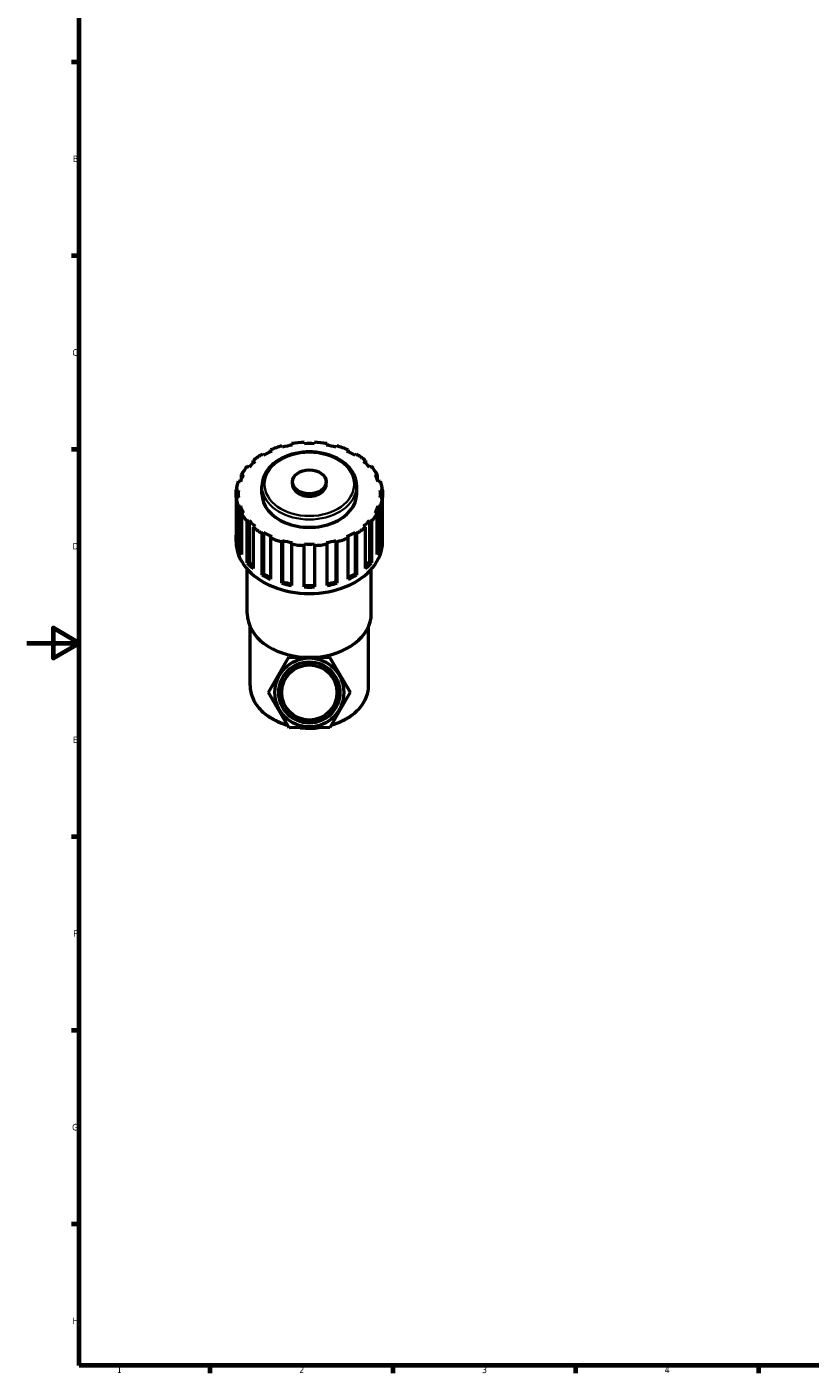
# Model space of a CAD drawing. Header units: millimetres. Extents: x 0 to 900, y 0 to 1066.
# Tile 1 of 7: x 0 to 300, y 17 to 533. Entities that reach past the tile are written whole.
import ezdxf

# ---------------------------------------------------------------- set-up
doc = ezdxf.new("R2010")
doc.units = ezdxf.units.MM
for name, color, linetype, lineweight in [('Border (ISO)', 7, 'Continuous', 70), ('Visible (ISO)', 7, 'Continuous', 50), ('Visible Narrow (ISO)', 7, 'Continuous', 35)]:
    doc.layers.add(name, color=color, linetype=linetype, lineweight=lineweight)
doc.styles.add('Note Text (ISO)', font='tahoma.ttf')

# ---------------------------------------------------------------- blocks, each defined once
blk = doc.blocks.new('Borders Default Border')
at = {"layer": 'Border (ISO)'}
for p, q in [((20, 519.75), (17.1, 519.75)), ((20, 445.5), (17.1, 445.5)), ((20, 371.25), (17.1, 371.25)), ((20, 222.75), (17.1, 222.75)), ((20, 148.5), (17.1, 148.5)), ((20, 74.25), (17.1, 74.25)), ((70.08, 20), (70.08, 17.1)), ((140.17, 20), (140.17, 17.1)), ((210.25, 20), (210.25, 17.1)), ((280.33, 20), (280.33, 17.1))]:
    blk.add_line(p, q, dxfattribs=at)
at = {"layer": 'Border (ISO)', "flags": 128}
for points in [[(20, 20), (20, 574), (821, 574), (821, 20), (20, 20)], [(0, 297), (20, 297), (10, 302.77), (10, 291.23), (20, 297)]]:
    blk.add_lwpolyline(points, dxfattribs=at)
at = {"layer": 'Border (ISO)', "color": 232, "true_color": 0xca0064, "char_height": 2.5, "attachment_point": 7, "style": 'Note Text (ISO)'}
for s, insert in [('B', (17.59, 481.38)), ('C', (17.43, 407.08)), ('D', (17.43, 332.88)), ('E', (17.64, 258.63)), ('F', (17.7, 184.38)), ('G', (17.31, 110.08)), ('H', (17.44, 35.88)), ('1', (34.48, 17.1)), ('2', (104.37, 17.1)), ('3', (174.43, 17.05)), ('4', (244.42, 17.1))]:
    blk.add_mtext(s, dxfattribs=dict(at, insert=insert))

msp = doc.modelspace()

# ---------------------------------------------------------------- linework, layer by layer
at = {"layer": 'Visible (ISO)'}
for p, q in [((98.002, 372.04), (97.741, 372.608)), ((101.393, 373.447), (101.654, 372.879)), ((101.393, 372.833), (101.393, 373.447)), ((106.304, 373.4), (106.304, 373.997)), ((110.144, 373.997), (110.144, 373.4)), ((114.793, 372.879), (115.054, 373.447)), ((115.054, 373.447), (115.054, 372.833)), ((118.706, 372.608), (118.446, 372.04)), ((86.688, 366.93), (87.371, 366.579)), ((86.688, 365.98), (86.688, 366.93)), ((90.7, 368.933), (90.204, 369.416)), ((93.31, 371.012), (93.807, 370.529)), ((93.31, 370.305), (93.31, 371.012)), ((122.64, 370.529), (123.137, 371.012)), ((123.137, 371.012), (123.137, 370.305)), ((126.243, 369.416), (125.747, 368.933)), ((129.076, 366.579), (129.759, 366.93)), ((129.759, 366.93), (129.759, 365.98)), ((82.174, 361.601), (82.977, 361.416)), ((82.174, 359.814), (82.174, 361.601)), ((85.114, 364.382), (84.431, 364.733)), ((132.016, 364.733), (131.333, 364.382)), ((133.47, 361.416), (134.273, 361.601)), ((134.273, 361.601), (134.273, 359.814)), ((81.79, 358.834), (80.987, 359.018)), ((90.08, 354.188), (90.08, 357.175)), ((101.744, 357.854), (101.744, 358.77)), ((114.704, 357.854), (114.704, 358.77)), ((126.368, 354.188), (126.368, 357.175)), ((135.46, 359.018), (134.657, 358.834)), ((80.209, 355.546), (81.054, 355.546)), ((80.209, 352.83), (80.209, 355.546)), ((81.054, 352.83), (80.209, 352.83)), ((80.209, 352.83), (80.209, 336.946)), ((80.986, 354.188), (80.986, 352.83)), ((135.393, 355.546), (136.238, 355.546)), ((136.238, 352.83), (135.393, 352.83)), ((135.461, 354.188), (135.461, 352.83)), ((136.238, 355.546), (136.238, 352.83)), ((136.238, 336.946), (136.238, 352.83)), ((80.987, 349.358), (81.79, 349.543)), ((80.987, 333.474), (80.987, 349.358)), ((81.79, 349.543), (81.79, 333.658)), ((82.977, 346.96), (82.174, 346.776)), ((82.174, 346.776), (82.174, 330.891)), ((134.273, 346.776), (133.47, 346.96)), ((134.273, 330.891), (134.273, 346.776)), ((134.657, 349.543), (134.657, 333.658)), ((134.657, 349.543), (135.46, 349.358)), ((135.46, 349.358), (135.46, 333.474)), ((84.431, 343.643), (85.114, 343.994)), ((84.431, 327.759), (84.431, 343.643)), ((85.114, 343.994), (85.114, 328.11)), ((87.371, 341.797), (86.688, 341.446)), ((86.688, 341.446), (86.688, 325.562)), ((129.759, 341.446), (129.076, 341.797)), ((129.759, 325.562), (129.759, 341.446)), ((131.333, 343.994), (131.333, 328.11)), ((131.333, 343.994), (132.016, 343.643)), ((132.016, 343.643), (132.016, 327.759)), ((80.144, 335.86), (80.144, 338.304)), ((90.204, 338.96), (90.7, 339.443)), ((90.204, 323.076), (90.204, 338.96)), ((90.7, 339.443), (90.7, 323.559)), ((93.807, 337.847), (93.31, 337.364)), ((93.31, 337.364), (93.31, 321.48)), ((97.741, 335.768), (98.002, 336.336)), ((97.741, 319.884), (97.741, 335.768)), ((98.002, 336.336), (98.002, 320.452)), ((101.654, 335.497), (101.393, 334.929)), ((115.054, 334.929), (114.793, 335.497)), ((118.446, 336.336), (118.446, 320.452)), ((118.446, 336.336), (118.706, 335.768)), ((118.706, 335.768), (118.706, 319.884)), ((123.137, 337.364), (122.64, 337.847)), ((123.137, 321.48), (123.137, 337.364)), ((125.747, 339.443), (125.747, 323.559)), ((125.747, 339.443), (126.243, 338.96)), ((126.243, 338.96), (126.243, 323.076)), ((136.304, 335.86), (136.304, 338.304)), ((80.987, 333.474), (81.79, 333.658)), ((101.393, 334.929), (101.393, 319.045)), ((106.304, 334.379), (106.304, 334.976)), ((106.304, 318.495), (106.304, 334.379)), ((110.144, 334.976), (110.144, 334.379)), ((110.144, 334.379), (110.144, 318.495)), ((115.054, 319.045), (115.054, 334.929)), ((134.657, 333.658), (135.46, 333.474)), ((84.431, 327.759), (85.114, 328.11)), ((84.464, 308.294), (84.464, 325.278)), ((131.333, 328.11), (132.016, 327.759)), ((131.984, 308.294), (131.984, 325.278)), ((90.204, 323.076), (90.7, 323.559)), ((97.741, 319.884), (98.002, 320.452)), ((118.446, 320.452), (118.706, 319.884)), ((125.747, 323.559), (126.243, 323.076)), ((85.544, 280.671), (85.544, 303.286)), ((130.904, 280.671), (130.904, 303.286)), ((92.635, 277.984), (100.378, 291.514)), ((100.378, 291.514), (115.966, 291.573)), ((115.966, 291.573), (123.812, 278.103)), ((100.481, 264.514), (92.635, 277.984)), ((123.812, 278.103), (116.069, 264.574)), ((116.069, 264.574), (100.481, 264.514))]:
    msp.add_line(p, q, dxfattribs=at)
for radius in [13.22, 11.71, 10.576]:
    msp.add_circle((108.224, 278.044), radius, dxfattribs=at)
for centre, major_axis, start_param, end_param in [((108.224, 354.188), (-28.08, 0), 5.0949777, 5.2722781), ((108.224, 354.188), (-27.238, 0), 4.9559989, 5.0970975), ((108.224, 354.188), (-28.08, 0), 4.7808184, 4.9581188), ((108.224, 354.188), (-27.238, 0), 4.6418397, 4.7829383), ((108.224, 354.188), (-28.08, 0), 4.4666592, 4.6439595), ((108.224, 354.188), (-27.238, 0), 4.3276804, 4.468779), ((108.224, 354.188), (-28.08, 0), 4.1524999, 4.3298003), ((108.224, 354.188), (-27.238, 0), 5.5843175, 5.7254161), ((108.224, 354.188), (-28.08, 0), 5.409137, 5.5864373), ((108.224, 354.188), (-27.238, 0), 5.2701582, 5.4112568), ((108.224, 354.188), (-27.238, 0), 4.0135211, 4.1546198), ((108.224, 354.188), (-28.08, 0), 3.8383406, 4.015641), ((108.224, 354.188), (-27.238, 0), 3.6993619, 3.8404605), ((108.224, 354.188), (-27.238, 0), 5.8984767, 6.0395753), ((108.224, 354.188), (-28.08, 0), 5.7232962, 5.9005966), ((108.224, 354.188), (28.08, 0), 0.3825887, 0.5598891), ((108.224, 354.188), (27.238, 0), 0.24361, 0.3847086), ((108.224, 354.188), (-28.08, 0), 6.0374555, 6.2147558), ((108.224, 357.854), (-6.48, 0), 0, 3.1415927), ((108.224, 354.188), (28.08, 0), 0.0684295, 0.2457298), ((108.224, 354.188), (-28.08, 0), 0.0684295, 0.2457298), ((108.224, 354.188), (-27.238, 0), 6.212636, 6.3537346), ((108.224, 354.188), (-18.144, 0), 0, 3.1415927), ((108.224, 354.188), (27.238, 0), 6.212636, 6.3537346), ((108.224, 354.188), (28.08, 0), 6.0374555, 6.2147558), ((108.224, 354.188), (-27.238, 0), 0.24361, 0.3847086), ((108.224, 354.188), (-28.08, 0), 0.3825887, 0.5598891), ((108.224, 354.188), (28.08, 0), 5.7232962, 5.9005966), ((108.224, 354.188), (27.238, 0), 5.8984767, 6.0395753), ((108.224, 354.188), (27.238, 0), 3.6993619, 3.8404605), ((108.224, 354.188), (28.08, 0), 3.8383406, 4.015641), ((108.224, 354.188), (28.08, 0), 5.409137, 5.5864373), ((108.224, 354.188), (27.238, 0), 5.5843175, 5.7254161), ((108.224, 338.304), (-28.08, 0), 6.2147558, 6.3516148), ((108.224, 335.86), (-28.08, 0), 0, 3.1415927), ((108.224, 354.188), (27.238, 0), 4.0135211, 4.1546198), ((108.224, 354.188), (28.08, 0), 4.1524999, 4.3298003), ((108.224, 354.188), (27.238, 0), 4.3276804, 4.468779), ((108.224, 354.188), (27.238, 0), 4.9559989, 5.0970975), ((108.224, 354.188), (28.08, 0), 5.0949777, 5.2722781), ((108.224, 354.188), (27.238, 0), 5.2701582, 5.4112568), ((108.224, 338.304), (28.08, 0), 6.2147558, 6.3516148), ((108.224, 338.304), (-28.08, 0), 0.2457298, 0.3825887), ((108.224, 338.304), (-27.238, 0), 0.24361, 0.2964036), ((108.224, 354.188), (28.08, 0), 4.4666592, 4.6439595), ((108.224, 354.188), (27.238, 0), 4.6418397, 4.7829383), ((108.224, 354.188), (28.08, 0), 4.7808184, 4.9581188), ((108.224, 338.304), (27.238, 0), 5.9867817, 6.0395753), ((108.224, 338.304), (28.08, 0), 5.9005966, 6.0374555), ((108.224, 338.304), (-28.08, 0), 0.5598891, 0.696748), ((108.224, 338.304), (27.238, 0), 3.6993619, 3.8005146), ((108.224, 338.304), (27.238, 0), 5.6242633, 5.7254161), ((108.224, 338.304), (-28.08, 0), 2.4448447, 2.5817036), ((108.224, 338.304), (-28.08, 0), 0.8740483, 1.0109073), ((108.224, 338.304), (27.238, 0), 4.0135211, 4.132994), ((108.224, 338.304), (27.238, 0), 4.3276804, 4.4588949), ((108.224, 338.304), (27.238, 0), 4.9658831, 5.0970975), ((108.224, 338.304), (27.238, 0), 5.2917839, 5.4112568), ((108.224, 338.304), (-28.08, 0), 2.1306854, 2.2675443), ((108.224, 338.304), (-28.08, 0), 1.1882076, 1.3250665), ((108.224, 338.304), (27.238, 0), 4.6418397, 4.7829383), ((108.224, 338.304), (-28.08, 0), 1.5023669, 1.6392258), ((108.224, 338.304), (-28.08, 0), 1.8165261, 1.9533851), ((108.224, 308.294), (-23.76, 0), 0, 1.4980654), ((108.224, 308.294), (23.76, 0), 4.7959052, 6.2831853)]:
    msp.add_ellipse(centre, major_axis=major_axis, ratio=0.7071068, start_param=start_param, end_param=end_param, dxfattribs=at)
msp.add_ellipse((108.224, 358.77), major_axis=(-6.48, 0), ratio=0.7071068, dxfattribs=at)
for points, knots in [([(126.368, 357.175), (126.368, 358.545), (126.069, 359.914), (124.908, 362.527), (124.036, 363.767), (121.791, 366.011), (120.403, 367.007), (117.258, 368.641), (115.497, 369.274), (111.788, 370.108), (109.84, 370.309), (105.957, 370.259), (104.021, 370.008), (100.352, 369.078), (98.619, 368.398), (95.535, 366.668), (94.183, 365.619), (92.019, 363.257), (91.2, 361.947), (90.287, 359.464), (90.08, 358.32), (90.08, 357.175)], [3.1415927, 3.1415927, 3.1415927, 3.1415927, 3.4459374, 3.4459374, 3.757208, 3.757208, 4.0787121, 4.0787121, 4.4043854, 4.4043854, 4.7305941, 4.7305941, 5.0567314, 5.0567314, 5.3829427, 5.3829427, 5.7084069, 5.7084069, 6.0288945, 6.0288945, 6.2831853, 6.2831853, 6.2831853, 6.2831853]), ([(85.544, 280.671), (85.544, 278.959), (85.919, 277.248), (87.381, 273.985), (88.478, 272.438), (91.298, 269.642), (93.037, 268.403), (96.522, 266.607), (98.182, 265.959), (99.925, 265.468)], [0, 0, 0, 0, 0.3067843, 0.3067843, 0.6195652, 0.6195652, 0.9409411, 0.9409411, 1.1915273, 1.1915273, 1.1915273, 1.1915273]), ([(116.592, 265.488), (118.591, 266.056), (120.478, 266.831), (124.101, 268.862), (125.786, 270.168), (128.483, 273.105), (129.504, 274.733), (130.644, 277.82), (130.904, 279.245), (130.904, 280.671)], [1.9534553, 1.9534553, 1.9534553, 1.9534553, 2.2410988, 2.2410988, 2.5656625, 2.5656625, 2.8861428, 2.8861428, 3.1415927, 3.1415927, 3.1415927, 3.1415927]), ([(104.768, 264.53), (106.059, 264.388), (107.367, 264.325), (109.759, 264.359), (110.845, 264.431), (111.917, 264.558)], [1.41585323, 1.41585323, 1.41585323, 1.41585323, 1.59084516, 1.59084516, 1.73652027, 1.73652027, 1.73652027, 1.73652027])]:
    msp.add_open_spline(points, degree=3, knots=knots, dxfattribs=at)
at = {"layer": 'Visible Narrow (ISO)'}
msp.add_ellipse((108.224, 357.854), major_axis=(-17.184, 0), ratio=0.7071068, dxfattribs=at)
for centre, major_axis, start_param, end_param in [((108.224, 357.175), (-18.144, 0), 0.1570796, 2.984513), ((108.224, 280.671), (-22.68, 0), 0.0593514, 1.1276774), ((108.224, 280.671), (22.68, 0), 5.1585288, 6.2239929)]:
    msp.add_ellipse(centre, major_axis=major_axis, ratio=0.7071068, start_param=start_param, end_param=end_param, dxfattribs=at)

# ---------------------------------------------------------------- block references
msp.add_blockref('Borders Default Border', (0, 0))

doc.saveas('drawing.dxf')
